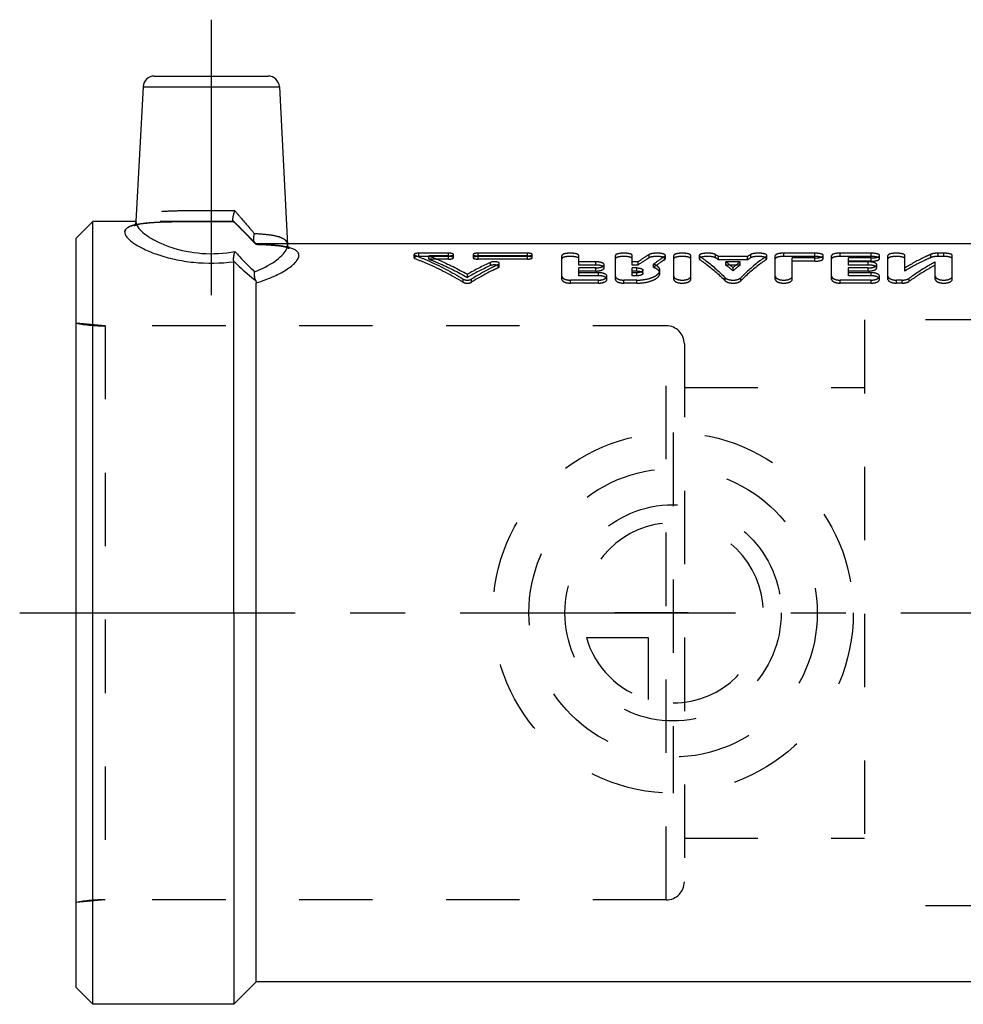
# Model space of a CAD drawing. Header units: millimetres. Extents: x 415 to 585, y 459 to 546.
# Tile 1 of 9: x 415 to 499, y 459 to 546. Entities that reach past the tile are written whole.
import ezdxf

# ---------------------------------------------------------------- set-up
doc = ezdxf.new("R2010")
doc.units = ezdxf.units.MM
doc.header["$LTSCALE"] = 65.185185
doc.linetypes.add('CENTER', pattern=[0.6, 0.375, -0.075, 0.075, -0.075])
doc.linetypes.add('HIDDEN', pattern=[0.2, 0.1, -0.1])
for name, color, linetype in [('ACHSEN_S', 7, 'CONTINUOUS'), ('FASEN', 7, 'CONTINUOUS'), ('KOERPER', 7, 'CONTINUOUS'), ('KONST.EL_MIT_GEO', 7, 'CONTINUOUS'), ('KURVEN', 7, 'CONTINUOUS')]:
    doc.layers.add(name, color=color, linetype=linetype)

msp = doc.modelspace()

# ---------------------------------------------------------------- linework, layer by layer
at = {"layer": 'ACHSEN_S', "color": 2, "linetype": 'CENTER'}
msp.add_line((415.35, 493.509), (584.65, 493.509), dxfattribs=at)
at = {"layer": 'FASEN', "color": 7, "linetype": 'Continuous'}
for p, q in [((421.85, 528.259), (420.35, 526.759)), ((421.85, 458.759), (421.85, 528.259)), ((420.35, 460.259), (420.35, 526.759)), ((421.85, 458.759), (420.35, 460.259))]:
    msp.add_line(p, q, dxfattribs=at)
at = {"layer": 'KOERPER', "color": 2, "linetype": 'CENTER'}
msp.add_line((432.35, 546.159), (432.35, 518.687), dxfattribs=at)
at = {"layer": 'KOERPER', "color": 7, "linetype": 'Continuous'}
for p, q in [((425.673, 528.259), (421.85, 528.259)), ((512.35, 526.259), (439.135, 526.259)), ((434.35, 493.509), (434.35, 458.759)), ((436.35, 460.759), (436.35, 493.509)), ((436.35, 460.759), (434.35, 458.759)), ((512.35, 460.759), (436.35, 460.759)), ((434.35, 458.759), (421.85, 458.759))]:
    msp.add_line(p, q, dxfattribs=at)
at = {"layer": 'KOERPER', "color": 8, "linetype": 'HIDDEN'}
for p, q in [((434.35, 528.259), (425.673, 528.259)), ((436.35, 526.259), (434.35, 528.259)), ((439.135, 526.259), (436.35, 526.259)), ((472.75, 518.984), (422.938, 518.984)), ((472.75, 468.034), (472.75, 518.984)), ((474.35, 517.384), (474.35, 469.634)), ((472.75, 468.034), (422.938, 468.034))]:
    msp.add_line(p, q, dxfattribs=at)
for centre, start, end in [((472.75, 517.384), 0, 90), ((472.75, 469.634), 270, 360)]:
    msp.add_arc(centre, 1.6, start, end, dxfattribs=at)
at = {"layer": 'KONST.EL_MIT_GEO', "color": 7, "linetype": 'Continuous'}
for p, q in [((427.299, 541.159), (437.401, 541.159)), ((426.3, 540.212), (425.673, 528.242)), ((426.3, 540.212), (438.4, 540.212)), ((438.4, 540.212), (439.135, 526.183)), ((434.35, 493.509), (434.35, 524.678)), ((436.35, 493.509), (436.35, 522.808))]:
    msp.add_line(p, q, dxfattribs=at)
at = {"layer": 'KONST.EL_MIT_GEO', "color": 8, "linetype": 'HIDDEN'}
for p, q in [((425.524, 527.879), (425.575, 527.901)), ((425.557, 527.925), (425.534, 527.898)), ((425.6, 527.989), (425.557, 527.925)), ((425.575, 527.901), (425.661, 527.932)), ((425.635, 528.064), (425.6, 527.989)), ((425.659, 528.144), (425.635, 528.064)), ((425.654, 527.93), (425.766, 527.963)), ((425.672, 528.231), (425.659, 528.144)), ((425.758, 527.961), (425.895, 527.995)), ((425.886, 527.993), (426.05, 528.027)), ((426.039, 528.025), (426.225, 528.058)), ((426.408, 528.084), (426.624, 528.11)), ((426.624, 528.11), (426.875, 528.135)), ((426.859, 528.134), (427.13, 528.156)), ((427.113, 528.155), (427.403, 528.174)), ((427.386, 528.173), (427.694, 528.19)), ((427.676, 528.189), (428.002, 528.204)), ((427.983, 528.203), (428.327, 528.215)), ((428.307, 528.215), (428.667, 528.225)), ((428.647, 528.224), (429.022, 528.232)), ((429.001, 528.232), (429.774, 528.243)), ((429.752, 528.243), (430.576, 528.25)), ((430.554, 528.25), (432.295, 528.254)), ((432.273, 528.254), (434.098, 528.25)), ((434.077, 528.25), (434.35, 528.248)), ((434.328, 528.265), (434.323, 528.27)), ((434.328, 528.265), (434.323, 528.269)), ((434.323, 528.269), (435.18, 527.4)), ((434.35, 528.249), (434.328, 528.249)), ((434.35, 528.259), (434.35, 528.249)), ((435.173, 527.407), (435.692, 526.875)), ((435.683, 526.885), (436.175, 526.376)), ((436.164, 526.388), (436.25, 526.298)), ((436.268, 526.28), (436.25, 526.298)), ((436.348, 526.22), (436.468, 526.216)), ((436.35, 526.259), (436.35, 526.221)), ((436.45, 526.216), (436.801, 526.204)), ((436.783, 526.204), (437.114, 526.189)), ((437.097, 526.19), (437.408, 526.172)), ((437.392, 526.173), (437.682, 526.153)), ((437.667, 526.154), (437.936, 526.131)), ((439.137, 526.159), (439.135, 526.173)), ((439.15, 526.083), (439.137, 526.159)), ((437.921, 526.132), (438.17, 526.106)), ((438.156, 526.108), (438.383, 526.079)), ((438.37, 526.081), (438.575, 526.05)), ((438.562, 526.052), (438.745, 526.018)), ((438.734, 526.021), (438.894, 525.986)), ((439.173, 526.012), (439.15, 526.083)), ((439.205, 525.947), (439.173, 526.012)), ((439.242, 525.894), (439.205, 525.947)), ((439.271, 525.862), (439.242, 525.894)), ((450.35, 525.316), (450.35, 525.028)), ((450.788, 525.144), (450.788, 525.433)), ((453.412, 525.433), (450.788, 525.433)), ((453.412, 524.906), (453.412, 525.433)), ((453.85, 525.028), (453.85, 525.316)), ((455.6, 525.316), (455.6, 525.028)), ((456.037, 524.906), (456.037, 525.433)), ((460.413, 525.433), (456.037, 525.433)), ((460.413, 524.906), (460.413, 525.433)), ((460.85, 525.028), (460.85, 525.316)), ((471.237, 525.029), (471.237, 525.317)), ((477.104, 525.025), (477.104, 525.313)), ((480.241, 525.025), (480.241, 525.313)), ((483.177, 525.144), (483.177, 525.433)), ((485.927, 525.433), (483.177, 525.433)), ((485.927, 525.144), (485.927, 525.433)), ((488.177, 525.144), (488.177, 525.433)), ((490.927, 525.433), (488.177, 525.433)), ((490.927, 525.144), (490.927, 525.433)), ((496.244, 525.05), (496.244, 525.339)), ((496.88, 525.144), (496.88, 525.433)), ((497.38, 525.433), (496.88, 525.433)), ((497.38, 525.144), (497.38, 525.433)), ((450.437, 524.955), (450.437, 525.243)), ((453.412, 525.144), (450.788, 525.144)), ((451.661, 524.906), (451.661, 525.193)), ((453.412, 525.193), (451.661, 525.193)), ((453.412, 524.906), (451.661, 524.906)), ((460.413, 525.193), (456.037, 525.193)), ((460.413, 525.144), (456.037, 525.144)), ((460.413, 524.906), (456.037, 524.906)), ((457.137, 524.331), (457.137, 524.613)), ((457.838, 524.149), (457.838, 524.43)), ((457.925, 524.241), (457.925, 524.522)), ((463.482, 523.11), (463.482, 525.229)), ((464.982, 524.383), (464.982, 525.229)), ((466.482, 524.666), (464.982, 524.666)), ((466.482, 524.383), (466.482, 524.666)), ((467.232, 524.124), (467.232, 524.404)), ((468.232, 523.11), (468.232, 525.229)), ((469.732, 524.383), (469.732, 525.229)), ((470.244, 524.666), (469.732, 524.666)), ((470.244, 524.383), (470.244, 524.666)), ((471.61, 524.17), (471.61, 524.45)), ((472.597, 524.851), (472.597, 525.138)), ((472.667, 524.941), (472.667, 525.229)), ((473.417, 523.11), (473.417, 525.229)), ((474.917, 523.11), (474.917, 525.229)), ((475.667, 525.229), (475.667, 524.941)), ((475.731, 524.855), (475.731, 525.142)), ((477.374, 524.852), (477.374, 525.139)), ((479.97, 525.139), (477.374, 525.139)), ((479.97, 524.852), (477.374, 524.852)), ((478.034, 524.383), (478.034, 524.666)), ((479.31, 524.666), (478.034, 524.666)), ((479.31, 524.383), (479.31, 524.666)), ((479.97, 524.852), (479.97, 525.139)), ((481.614, 524.855), (481.614, 525.142)), ((481.677, 524.941), (481.677, 525.229)), ((482.427, 523.11), (482.427, 525.229)), ((485.927, 525.144), (483.177, 525.144)), ((483.927, 523.11), (483.927, 525.008)), ((485.927, 525.008), (483.927, 525.008)), ((485.927, 524.722), (483.927, 524.722)), ((485.927, 524.722), (485.927, 525.008)), ((486.677, 524.941), (486.677, 525.229)), ((487.427, 523.11), (487.427, 525.229)), ((490.927, 525.144), (488.177, 525.144)), ((488.927, 524.383), (488.927, 525.008)), ((490.927, 525.008), (488.927, 525.008)), ((490.927, 524.722), (488.927, 524.722)), ((490.677, 524.666), (488.927, 524.666)), ((490.677, 524.383), (490.677, 524.666)), ((490.927, 524.722), (490.927, 525.008)), ((491.427, 524.124), (491.427, 524.404)), ((491.677, 524.941), (491.677, 525.229)), ((492.427, 523.11), (492.427, 525.229)), ((493.927, 523.849), (493.927, 525.229)), ((496.63, 523.11), (496.63, 524.665)), ((497.38, 525.144), (496.88, 525.144)), ((498.13, 523.11), (498.13, 525.229)), ((455.087, 523.287), (455.087, 523.56)), ((466.482, 524.383), (464.982, 524.383)), ((464.982, 523.427), (464.982, 524.126)), ((466.482, 524.126), (464.982, 524.126)), ((466.482, 523.848), (464.982, 523.848)), ((466.732, 523.701), (464.982, 523.701)), ((466.482, 523.848), (466.482, 524.126)), ((466.732, 523.427), (466.732, 523.701)), ((470.244, 524.383), (469.732, 524.383)), ((469.732, 523.427), (469.732, 524.126)), ((470.147, 524.126), (469.732, 524.126)), ((470.147, 523.848), (469.732, 523.848)), ((470.147, 523.701), (469.732, 523.701)), ((470.147, 523.848), (470.147, 524.126)), ((470.147, 523.427), (470.147, 523.701)), ((470.678, 523.642), (470.678, 523.918)), ((472.178, 523.642), (472.178, 523.918)), ((479.31, 524.383), (478.034, 524.383)), ((478.672, 523.867), (478.672, 524.145)), ((490.677, 524.383), (488.927, 524.383)), ((488.927, 523.427), (488.927, 524.126)), ((490.677, 524.126), (488.927, 524.126)), ((490.677, 523.848), (488.927, 523.848)), ((490.927, 523.701), (488.927, 523.701)), ((490.677, 523.848), (490.677, 524.126)), ((490.927, 523.427), (490.927, 523.701)), ((454.731, 522.856), (454.731, 523.125)), ((455.444, 522.856), (455.444, 523.125)), ((464.232, 522.775), (464.232, 523.043)), ((466.732, 523.043), (464.232, 523.043)), ((466.732, 522.775), (464.232, 522.775)), ((466.732, 523.427), (464.982, 523.427)), ((466.732, 522.775), (466.732, 523.043)), ((467.482, 523.11), (467.482, 523.381)), ((468.982, 522.775), (468.982, 523.043)), ((470.147, 523.043), (468.982, 523.043)), ((470.147, 522.775), (468.982, 522.775)), ((470.147, 523.427), (469.732, 523.427)), ((470.147, 522.775), (470.147, 523.043)), ((477.986, 522.977), (477.986, 523.247)), ((479.359, 522.977), (479.359, 523.247)), ((488.177, 522.775), (488.177, 523.043)), ((490.927, 523.043), (488.177, 523.043)), ((490.927, 522.775), (488.177, 522.775)), ((490.927, 523.427), (488.927, 523.427)), ((490.927, 522.775), (490.927, 523.043)), ((491.677, 523.11), (491.677, 523.381)), ((493.177, 522.775), (493.177, 523.043)), ((493.677, 523.043), (493.177, 523.043)), ((493.677, 522.775), (493.177, 522.775)), ((493.677, 522.775), (493.677, 523.043)), ((494.313, 522.935), (494.313, 523.204)), ((420.35, 467.809), (420.35, 519.209)), ((422.938, 518.984), (420.35, 519.209)), ((490.35, 519.509), (490.35, 467.509)), ((528.35, 519.509), (490.35, 519.509)), ((422.938, 518.984), (422.938, 468.034)), ((472.75, 518.984), (422.938, 518.984)), ((474.35, 513.509), (490.35, 513.509)), ((474.35, 473.509), (490.35, 473.509)), ((422.938, 468.034), (420.35, 467.809)), ((472.75, 468.034), (422.938, 468.034)), ((528.35, 467.509), (490.35, 467.509))]:
    msp.add_line(p, q, dxfattribs=at)
for points in [[(425.532, 527.896), (425.518, 527.882), (425.5, 527.866), (425.502, 527.867), (425.527, 527.88), (425.58, 527.903)], [(425.534, 527.898), (425.521, 527.884), (425.501, 527.867), (425.501, 527.866), (425.507, 527.87)], [(426.213, 528.056), (426.421, 528.086), (426.638, 528.112)], [(438.884, 525.988), (439.019, 525.953), (439.121, 525.921), (439.2, 525.891), (439.253, 525.868), (439.279, 525.853)], [(439.011, 525.955), (439.115, 525.923), (439.195, 525.893), (439.25, 525.869), (439.278, 525.854)], [(439.278, 525.854), (439.285, 525.85), (439.281, 525.853)]]:
    msp.add_lwpolyline(points, dxfattribs=at)
at = {"layer": 'KONST.EL_MIT_GEO', "color": 7, "linetype": 'Continuous'}
for points in [[(425.672, 528.232), (425.672, 528.222), (425.658, 528.137), (425.633, 528.058), (425.597, 527.984), (425.554, 527.921), (425.532, 527.896)], [(439.279, 525.853), (439.284, 525.85), (439.27, 525.863), (439.239, 525.897), (439.202, 525.952), (439.171, 526.018), (439.149, 526.089), (439.136, 526.165), (439.135, 526.173)]]:
    msp.add_lwpolyline(points, dxfattribs=at)
for centre, radius, start, end in [((427.299, 540.159), 1, 90, 177), ((437.401, 540.159), 1, 3, 90), ((426.526, 524.062), 4.009, 103.70677, 104.34104), ((438.296, 522.335), 3.725, 73.97677, 75.84016)]:
    msp.add_arc(centre, radius, start, end, dxfattribs=at)
at = {"layer": 'KONST.EL_MIT_GEO', "color": 8, "linetype": 'HIDDEN'}
for centre, radius, start, end in [((426.663, 523.491), 4.596, 101.9472, 103.68108), ((426.165, 528.216), 0.493, 174.98809, 177.00238), ((434.73, 528.732), 0.616, 229.24929, 230.06795), ((436.475, 526.513), 0.311, 218.37254, 223.68945), ((438.588, 526.155), 0.548, 2.95798, 10.95714), ((437.958, 520.922), 5.179, 76.79928, 79.16209), ((438.159, 521.798), 4.28, 75.81953, 76.75072), ((471.307, 516.026), 10.948, 56.34814, 58.03202), ((486.037, 516.026), 10.948, 121.96798, 123.65186), ((467.9, 501.15), 25.814, 114.64092, 119.75731), ((471.339, 515.703), 10.96, 56.58881, 58.26631), ((469.722, 513.843), 13.647, 49.01493, 52.47549), ((487.623, 513.843), 13.647, 127.52451, 130.98507), ((486.006, 515.703), 10.96, 121.73369, 123.41119), ((467.857, 500.746), 25.907, 114.44312, 119.53145), ((469.783, 513.542), 13.624, 49.27413, 52.7278), ((487.561, 513.542), 13.624, 127.2722, 130.72587), ((422.938, 533.984), 15, 260.06363, 270), ((422.938, 453.034), 15, 90, 99.93637)]:
    msp.add_arc(centre, radius, start, end, dxfattribs=at)
for points, knots in [([(434.448, 529.193), (433.933, 529.198), (432.893, 529.202), (431.346, 529.202), (429.857, 529.192), (428.506, 529.159), (427.369, 529.079), (426.581, 528.949), (426.112, 528.776), (425.873, 528.632), (425.716, 528.452), (425.677, 528.31), (425.673, 528.242)], [0, 0, 0, 0, 0.169889, 0.343195, 0.510165, 0.661423, 0.788758, 0.886265, 0.923268, 0.953118, 0.977607, 1, 1, 1, 1]), ([(434.323, 528.269), (434.292, 528.301), (434.271, 528.425), (434.289, 528.629), (434.349, 528.899), (434.411, 529.091), (434.448, 529.193)], [0, 0, 0, 0, 0.137258, 0.362935, 0.659677, 1, 1, 1, 1]), ([(434.448, 529.193), (434.597, 529.02), (435.182, 528.343), (435.764, 527.663), (436.194, 527.154)], [0, 0, 0, 0, 0.255021, 1, 1, 1, 1]), ([(424.674, 527.322), (424.693, 527.664), (425.337, 527.916), (425.957, 528.038), (426.489, 528.111), (427.086, 528.161), (428.012, 528.213), (429.291, 528.242), (430.924, 528.253), (432.627, 528.255), (433.777, 528.252), (434.35, 528.249)], [0, 0, 0, 0, 0.103808, 0.149307, 0.20281, 0.263795, 0.331532, 0.483685, 0.651455, 0.826417, 1, 1, 1, 1]), ([(434.328, 528.249), (433.504, 528.254), (431.872, 528.256), (429.532, 528.248), (427.722, 528.21), (426.481, 528.114), (425.949, 528.037), (425.712, 527.987)], [0, 0, 0, 0, 0.286482, 0.567202, 0.813584, 0.91563, 1, 1, 1, 1]), ([(434.323, 528.269), (434.317, 528.275), (434.293, 528.31), (434.285, 528.352), (434.281, 528.385)], [0, 0, 0, 0, 0.19972, 1, 1, 1, 1]), ([(434.328, 528.265), (434.495, 528.097), (435.145, 527.438), (435.792, 526.777), (436.268, 526.28)], [0, 0, 0, 0, 0.256211, 1, 1, 1, 1]), ([(434.328, 528.265), (434.333, 528.261), (434.34, 528.256), (434.347, 528.248), (434.35, 528.248)], [0, 0, 0, 0, 0.715751, 1, 1, 1, 1]), ([(436.268, 526.28), (436.113, 526.443), (435.47, 527.108), (434.821, 527.767), (434.328, 528.265)], [0, 0, 0, 0, 0.242929, 1, 1, 1, 1]), ([(434.334, 528.259), (434.336, 528.258), (434.341, 528.254), (434.346, 528.248), (434.35, 528.248)], [0, 0, 0, 0, 0.40727, 1, 1, 1, 1]), ([(436.25, 526.298), (436.164, 526.387), (436.095, 526.703), (436.147, 526.99), (436.194, 527.154)], [0, 0, 0, 0, 0.420935, 1, 1, 1, 1]), ([(436.137, 526.555), (436.13, 526.6), (436.115, 526.801), (436.151, 527.003), (436.194, 527.154)], [0, 0, 0, 0, 0.22258, 1, 1, 1, 1]), ([(439.135, 526.183), (439.131, 526.258), (439.09, 526.413), (438.923, 526.61), (438.667, 526.767), (438.167, 526.952), (437.327, 527.088), (436.604, 527.135), (436.194, 527.154)], [0, 0, 0, 0, 0.067919, 0.141204, 0.229649, 0.33883, 0.625916, 1, 1, 1, 1]), ([(436.231, 526.32), (436.224, 526.328), (436.197, 526.366), (436.177, 526.409), (436.165, 526.443)], [0, 0, 0, 0, 0.235608, 1, 1, 1, 1]), ([(436.268, 526.28), (436.287, 526.264), (436.313, 526.247), (436.339, 526.22), (436.348, 526.22)], [0, 0, 0, 0, 0.721892, 1, 1, 1, 1]), ([(436.268, 526.28), (436.287, 526.264), (436.313, 526.247), (436.339, 526.22), (436.348, 526.22)], [0, 0, 0, 0, 0.721868, 1, 1, 1, 1]), ([(436.35, 526.221), (436.869, 526.206), (437.605, 526.176), (438.523, 526.081), (438.997, 526.001), (439.251, 525.937), (439.325, 525.916)], [0, 0, 0, 0, 0.519461, 0.737532, 0.923541, 1, 1, 1, 1]), ([(438.931, 526.009), (438.554, 526.081), (437.692, 526.172), (436.829, 526.208), (436.35, 526.221)], [0, 0, 0, 0, 0.444926, 1, 1, 1, 1]), ([(434.346, 524.721), (434.337, 524.775), (434.334, 524.901), (434.36, 525.191), (434.412, 525.423), (434.456, 525.584)], [0, 0, 0, 0, 0.189081, 0.428659, 1, 1, 1, 1]), ([(450.788, 525.433), (450.684, 525.433), (450.543, 525.42), (450.396, 525.378), (450.35, 525.335), (450.35, 525.316)], [0, 0, 0, 0, 0.661736, 0.879801, 1, 1, 1, 1]), ([(450.35, 525.316), (450.35, 525.31), (450.364, 525.271), (450.407, 525.255), (450.437, 525.243)], [0, 0, 0, 0, 0.170588, 1, 1, 1, 1]), ([(453.85, 525.316), (453.85, 525.335), (453.804, 525.378), (453.658, 525.42), (453.516, 525.433), (453.412, 525.433)], [0, 0, 0, 0, 0.120207, 0.33701, 1, 1, 1, 1]), ([(453.412, 525.193), (453.516, 525.193), (453.658, 525.208), (453.804, 525.254), (453.85, 525.297), (453.85, 525.316)], [0, 0, 0, 0, 0.660742, 0.878996, 1, 1, 1, 1]), ([(456.037, 525.433), (455.934, 525.433), (455.792, 525.42), (455.646, 525.378), (455.6, 525.335), (455.6, 525.316)], [0, 0, 0, 0, 0.662562, 0.879988, 1, 1, 1, 1]), ([(455.6, 525.316), (455.6, 525.297), (455.646, 525.254), (455.792, 525.208), (455.934, 525.193), (456.037, 525.193)], [0, 0, 0, 0, 0.1212, 0.338823, 1, 1, 1, 1]), ([(460.85, 525.316), (460.85, 525.335), (460.804, 525.378), (460.658, 525.42), (460.516, 525.433), (460.413, 525.433)], [0, 0, 0, 0, 0.120207, 0.33701, 1, 1, 1, 1]), ([(460.413, 525.193), (460.516, 525.193), (460.658, 525.208), (460.804, 525.254), (460.85, 525.297), (460.85, 525.316)], [0, 0, 0, 0, 0.660742, 0.878996, 1, 1, 1, 1]), ([(464.982, 525.229), (464.982, 525.262), (464.931, 525.312), (464.85, 525.349), (464.714, 525.392), (464.505, 525.424), (464.231, 525.438), (463.957, 525.424), (463.748, 525.392), (463.613, 525.348), (463.532, 525.311), (463.482, 525.262), (463.482, 525.229)], [0, 0, 0, 0, 0.060818, 0.109279, 0.169879, 0.323018, 0.50044, 0.678417, 0.830881, 0.891465, 0.939584, 1, 1, 1, 1]), ([(469.732, 525.229), (469.732, 525.262), (469.681, 525.312), (469.6, 525.349), (469.464, 525.392), (469.255, 525.424), (468.981, 525.438), (468.707, 525.424), (468.498, 525.392), (468.363, 525.348), (468.282, 525.311), (468.232, 525.262), (468.232, 525.229)], [0, 0, 0, 0, 0.060818, 0.109279, 0.169879, 0.323018, 0.50044, 0.678417, 0.830881, 0.891465, 0.939584, 1, 1, 1, 1]), ([(471.237, 525.317), (471.154, 525.268), (470.815, 525.063), (470.487, 524.842), (470.244, 524.666)], [0, 0, 0, 0, 0.244494, 1, 1, 1, 1]), ([(472.667, 525.229), (472.667, 525.256), (472.612, 525.32), (472.485, 525.368), (472.299, 525.411), (472.073, 525.432), (471.829, 525.436), (471.595, 525.418), (471.397, 525.383), (471.281, 525.343), (471.237, 525.317)], [0, 0, 0, 0, 0.054345, 0.145323, 0.274505, 0.430934, 0.598639, 0.759752, 0.898196, 1, 1, 1, 1]), ([(474.917, 525.229), (474.917, 525.262), (474.866, 525.312), (474.785, 525.349), (474.649, 525.392), (474.441, 525.424), (474.166, 525.438), (473.892, 525.424), (473.683, 525.392), (473.548, 525.348), (473.468, 525.311), (473.417, 525.262), (473.417, 525.229)], [0, 0, 0, 0, 0.060818, 0.109279, 0.169879, 0.323018, 0.50044, 0.678417, 0.830881, 0.891465, 0.939584, 1, 1, 1, 1]), ([(477.104, 525.313), (477.061, 525.34), (476.946, 525.38), (476.748, 525.417), (476.513, 525.435), (476.268, 525.433), (476.039, 525.411), (475.852, 525.369), (475.723, 525.321), (475.667, 525.257), (475.667, 525.229)], [0, 0, 0, 0, 0.100204, 0.237853, 0.398467, 0.56704, 0.723932, 0.854075, 0.945476, 1, 1, 1, 1]), ([(481.677, 525.229), (481.677, 525.257), (481.621, 525.321), (481.492, 525.369), (481.304, 525.412), (481.075, 525.433), (480.83, 525.435), (480.595, 525.417), (480.398, 525.38), (480.283, 525.34), (480.241, 525.313)], [0, 0, 0, 0, 0.054645, 0.146322, 0.276613, 0.433988, 0.602256, 0.763123, 0.90033, 1, 1, 1, 1]), ([(483.177, 525.433), (483.081, 525.433), (482.903, 525.424), (482.694, 525.392), (482.558, 525.348), (482.478, 525.311), (482.427, 525.262), (482.427, 525.229)], [0, 0, 0, 0, 0.355967, 0.661362, 0.782666, 0.878876, 1, 1, 1, 1]), ([(486.677, 525.229), (486.677, 525.262), (486.626, 525.312), (486.545, 525.349), (486.409, 525.392), (486.201, 525.424), (486.023, 525.433), (485.927, 525.433)], [0, 0, 0, 0, 0.122074, 0.218399, 0.339847, 0.646227, 1, 1, 1, 1]), ([(488.177, 525.433), (488.081, 525.433), (487.903, 525.424), (487.694, 525.392), (487.558, 525.348), (487.478, 525.311), (487.427, 525.262), (487.427, 525.229)], [0, 0, 0, 0, 0.355967, 0.661362, 0.782666, 0.878876, 1, 1, 1, 1]), ([(491.677, 525.229), (491.677, 525.262), (491.626, 525.312), (491.545, 525.349), (491.409, 525.392), (491.201, 525.424), (491.023, 525.433), (490.927, 525.433)], [0, 0, 0, 0, 0.122074, 0.218399, 0.339847, 0.646227, 1, 1, 1, 1]), ([(493.927, 525.229), (493.927, 525.262), (493.876, 525.312), (493.795, 525.349), (493.659, 525.392), (493.451, 525.424), (493.176, 525.438), (492.902, 525.424), (492.694, 525.392), (492.558, 525.348), (492.478, 525.311), (492.427, 525.262), (492.427, 525.229)], [0, 0, 0, 0, 0.060818, 0.109279, 0.169879, 0.323018, 0.50044, 0.678417, 0.830881, 0.891465, 0.939584, 1, 1, 1, 1]), ([(496.244, 525.339), (496.049, 525.255), (495.255, 524.892), (494.489, 524.471), (493.927, 524.127)], [0, 0, 0, 0, 0.244005, 1, 1, 1, 1]), ([(496.88, 525.433), (496.758, 525.433), (496.544, 525.42), (496.33, 525.377), (496.244, 525.339)], [0, 0, 0, 0, 0.56433, 1, 1, 1, 1]), ([(498.13, 525.229), (498.13, 525.262), (498.079, 525.312), (497.998, 525.349), (497.862, 525.392), (497.653, 525.424), (497.475, 525.433), (497.38, 525.433)], [0, 0, 0, 0, 0.12195, 0.218643, 0.339769, 0.645795, 1, 1, 1, 1]), ([(450.788, 525.144), (450.684, 525.144), (450.543, 525.13), (450.397, 525.088), (450.35, 525.046), (450.35, 525.028)], [0, 0, 0, 0, 0.662361, 0.880384, 1, 1, 1, 1]), ([(450.35, 525.028), (450.35, 525.021), (450.364, 524.982), (450.407, 524.967), (450.437, 524.955)], [0, 0, 0, 0, 0.169789, 1, 1, 1, 1]), ([(450.437, 525.243), (450.801, 525.106), (452.281, 524.504), (453.7, 523.756), (454.731, 523.125)], [0, 0, 0, 0, 0.243332, 1, 1, 1, 1]), ([(450.437, 524.955), (450.801, 524.819), (452.28, 524.223), (453.7, 523.481), (454.731, 522.856)], [0, 0, 0, 0, 0.243453, 1, 1, 1, 1]), ([(451.661, 525.193), (451.95, 525.082), (453.122, 524.604), (454.257, 524.034), (455.087, 523.56)], [0, 0, 0, 0, 0.244656, 1, 1, 1, 1]), ([(451.661, 524.906), (451.95, 524.796), (453.122, 524.322), (454.256, 523.757), (455.087, 523.287)], [0, 0, 0, 0, 0.244752, 1, 1, 1, 1]), ([(453.85, 525.028), (453.85, 525.046), (453.804, 525.088), (453.658, 525.13), (453.516, 525.144), (453.412, 525.144)], [0, 0, 0, 0, 0.119624, 0.336384, 1, 1, 1, 1]), ([(453.412, 524.906), (453.516, 524.906), (453.658, 524.92), (453.804, 524.966), (453.85, 525.009), (453.85, 525.028)], [0, 0, 0, 0, 0.661389, 0.879586, 1, 1, 1, 1]), ([(457.838, 524.43), (457.636, 524.333), (456.822, 523.929), (456.028, 523.482), (455.444, 523.125)], [0, 0, 0, 0, 0.246238, 1, 1, 1, 1]), ([(456.037, 525.144), (455.934, 525.144), (455.792, 525.13), (455.646, 525.088), (455.6, 525.046), (455.6, 525.028)], [0, 0, 0, 0, 0.663188, 0.880571, 1, 1, 1, 1]), ([(455.6, 525.028), (455.6, 525.009), (455.646, 524.966), (455.792, 524.92), (455.934, 524.906), (456.037, 524.906)], [0, 0, 0, 0, 0.12061, 0.338176, 1, 1, 1, 1]), ([(457.925, 524.522), (457.925, 524.563), (457.846, 524.616), (457.741, 524.648), (457.577, 524.676), (457.371, 524.675), (457.206, 524.645), (457.137, 524.613)], [0, 0, 0, 0, 0.144529, 0.264989, 0.411094, 0.730826, 1, 1, 1, 1]), ([(457.838, 524.43), (457.851, 524.436), (457.888, 524.456), (457.925, 524.494), (457.925, 524.522)], [0, 0, 0, 0, 0.332946, 1, 1, 1, 1]), ([(460.85, 525.028), (460.85, 525.046), (460.804, 525.088), (460.658, 525.13), (460.516, 525.144), (460.413, 525.144)], [0, 0, 0, 0, 0.119624, 0.336384, 1, 1, 1, 1]), ([(460.413, 524.906), (460.516, 524.906), (460.658, 524.92), (460.804, 524.966), (460.85, 525.009), (460.85, 525.028)], [0, 0, 0, 0, 0.661389, 0.879586, 1, 1, 1, 1]), ([(464.982, 524.941), (464.982, 524.974), (464.931, 525.023), (464.85, 525.06), (464.714, 525.103), (464.505, 525.135), (464.231, 525.148), (463.957, 525.135), (463.748, 525.102), (463.613, 525.059), (463.533, 525.023), (463.482, 524.974), (463.482, 524.941)], [0, 0, 0, 0, 0.060519, 0.108944, 0.169558, 0.322825, 0.50044, 0.678611, 0.831202, 0.8918, 0.939882, 1, 1, 1, 1]), ([(467.232, 524.404), (467.232, 524.444), (467.186, 524.506), (467.101, 524.557), (466.966, 524.612), (466.756, 524.655), (466.577, 524.666), (466.482, 524.666)], [0, 0, 0, 0, 0.140325, 0.239368, 0.360284, 0.658755, 1, 1, 1, 1]), ([(466.482, 524.126), (466.578, 524.126), (466.757, 524.138), (466.994, 524.196), (467.163, 524.271), (467.232, 524.365), (467.232, 524.404)], [0, 0, 0, 0, 0.339974, 0.637593, 0.858743, 1, 1, 1, 1]), ([(469.732, 524.941), (469.732, 524.974), (469.681, 525.023), (469.6, 525.06), (469.464, 525.103), (469.255, 525.135), (468.981, 525.148), (468.707, 525.135), (468.498, 525.102), (468.363, 525.059), (468.283, 525.023), (468.232, 524.974), (468.232, 524.941)], [0, 0, 0, 0, 0.060519, 0.108944, 0.169558, 0.322825, 0.50044, 0.678611, 0.831202, 0.8918, 0.939882, 1, 1, 1, 1]), ([(471.237, 525.029), (471.154, 524.98), (470.815, 524.777), (470.487, 524.557), (470.244, 524.383)], [0, 0, 0, 0, 0.244567, 1, 1, 1, 1]), ([(472.667, 524.941), (472.667, 524.968), (472.612, 525.032), (472.485, 525.079), (472.299, 525.121), (472.073, 525.143), (471.829, 525.146), (471.595, 525.129), (471.397, 525.093), (471.281, 525.054), (471.237, 525.029)], [0, 0, 0, 0, 0.054028, 0.144917, 0.274137, 0.430671, 0.598505, 0.759734, 0.89824, 1, 1, 1, 1]), ([(472.597, 525.138), (472.514, 525.086), (472.177, 524.868), (471.85, 524.634), (471.61, 524.45)], [0, 0, 0, 0, 0.244485, 1, 1, 1, 1]), ([(472.597, 524.851), (472.514, 524.799), (472.177, 524.583), (471.85, 524.352), (471.61, 524.17)], [0, 0, 0, 0, 0.244557, 1, 1, 1, 1]), ([(472.178, 523.918), (472.178, 523.97), (472.148, 524.083), (472.027, 524.229), (471.842, 524.354), (471.693, 524.42), (471.61, 524.45)], [0, 0, 0, 0, 0.19008, 0.408927, 0.677164, 1, 1, 1, 1]), ([(472.597, 525.138), (472.608, 525.144), (472.639, 525.166), (472.667, 525.203), (472.667, 525.229)], [0, 0, 0, 0, 0.322863, 1, 1, 1, 1]), ([(472.597, 524.851), (472.608, 524.857), (472.639, 524.879), (472.667, 524.915), (472.667, 524.941)], [0, 0, 0, 0, 0.323675, 1, 1, 1, 1]), ([(474.917, 524.941), (474.917, 524.974), (474.866, 525.023), (474.785, 525.06), (474.649, 525.103), (474.44, 525.135), (474.166, 525.148), (473.892, 525.135), (473.683, 525.102), (473.548, 525.059), (473.468, 525.023), (473.417, 524.974), (473.417, 524.941)], [0, 0, 0, 0, 0.060519, 0.108944, 0.169558, 0.322825, 0.50044, 0.678611, 0.831202, 0.8918, 0.939882, 1, 1, 1, 1]), ([(475.667, 525.229), (475.667, 525.222), (475.675, 525.185), (475.706, 525.158), (475.731, 525.142)], [0, 0, 0, 0, 0.204091, 1, 1, 1, 1]), ([(477.104, 525.025), (477.061, 525.051), (476.946, 525.091), (476.748, 525.128), (476.513, 525.146), (476.268, 525.143), (476.039, 525.122), (475.852, 525.079), (475.723, 525.033), (475.667, 524.968), (475.667, 524.941)], [0, 0, 0, 0, 0.100152, 0.23786, 0.39859, 0.567294, 0.724294, 0.854477, 0.945792, 1, 1, 1, 1]), ([(475.667, 524.941), (475.667, 524.934), (475.675, 524.897), (475.706, 524.871), (475.731, 524.855)], [0, 0, 0, 0, 0.203459, 1, 1, 1, 1]), ([(475.731, 525.142), (475.924, 525.014), (476.725, 524.444), (477.459, 523.783), (477.986, 523.247)], [0, 0, 0, 0, 0.235682, 1, 1, 1, 1]), ([(475.731, 524.855), (475.923, 524.728), (476.725, 524.164), (477.459, 523.509), (477.986, 522.977)], [0, 0, 0, 0, 0.235854, 1, 1, 1, 1]), ([(481.614, 525.142), (481.421, 525.014), (480.619, 524.444), (479.885, 523.783), (479.359, 523.247)], [0, 0, 0, 0, 0.235682, 1, 1, 1, 1]), ([(481.614, 524.855), (481.421, 524.728), (480.62, 524.164), (479.885, 523.509), (479.359, 522.977)], [0, 0, 0, 0, 0.235854, 1, 1, 1, 1]), ([(481.677, 524.941), (481.677, 524.969), (481.621, 525.033), (481.492, 525.08), (481.304, 525.122), (481.075, 525.143), (480.83, 525.146), (480.595, 525.127), (480.398, 525.091), (480.283, 525.051), (480.241, 525.025)], [0, 0, 0, 0, 0.054329, 0.145919, 0.276252, 0.433734, 0.602134, 0.763117, 0.900382, 1, 1, 1, 1]), ([(481.614, 525.142), (481.623, 525.149), (481.652, 525.17), (481.677, 525.204), (481.677, 525.229)], [0, 0, 0, 0, 0.319252, 1, 1, 1, 1]), ([(481.614, 524.855), (481.623, 524.861), (481.652, 524.882), (481.677, 524.916), (481.677, 524.941)], [0, 0, 0, 0, 0.320047, 1, 1, 1, 1]), ([(483.177, 525.144), (483.081, 525.144), (482.903, 525.135), (482.694, 525.103), (482.558, 525.059), (482.478, 525.023), (482.427, 524.974), (482.427, 524.941)], [0, 0, 0, 0, 0.356354, 0.662004, 0.783336, 0.879472, 1, 1, 1, 1]), ([(485.927, 525.008), (486.105, 525.008), (486.32, 525.024), (486.546, 525.104), (486.626, 525.145), (486.677, 525.196), (486.677, 525.229)], [0, 0, 0, 0, 0.657381, 0.77903, 0.876827, 1, 1, 1, 1]), ([(486.677, 524.941), (486.677, 524.974), (486.626, 525.023), (486.545, 525.06), (486.409, 525.103), (486.201, 525.135), (486.023, 525.144), (485.927, 525.144)], [0, 0, 0, 0, 0.121476, 0.217729, 0.339205, 0.645842, 1, 1, 1, 1]), ([(485.927, 524.722), (486.105, 524.722), (486.319, 524.738), (486.546, 524.817), (486.626, 524.857), (486.677, 524.908), (486.677, 524.941)], [0, 0, 0, 0, 0.658066, 0.779731, 0.877438, 1, 1, 1, 1]), ([(488.177, 525.144), (488.081, 525.144), (487.903, 525.135), (487.694, 525.103), (487.558, 525.059), (487.478, 525.023), (487.427, 524.974), (487.427, 524.941)], [0, 0, 0, 0, 0.356354, 0.662004, 0.783336, 0.879472, 1, 1, 1, 1]), ([(491.427, 524.404), (491.427, 524.444), (491.381, 524.506), (491.296, 524.557), (491.161, 524.612), (490.951, 524.655), (490.773, 524.666), (490.677, 524.666)], [0, 0, 0, 0, 0.140325, 0.239368, 0.360284, 0.658755, 1, 1, 1, 1]), ([(490.677, 524.126), (490.773, 524.126), (490.953, 524.138), (491.189, 524.196), (491.359, 524.271), (491.427, 524.365), (491.427, 524.404)], [0, 0, 0, 0, 0.339974, 0.637593, 0.858743, 1, 1, 1, 1]), ([(490.927, 525.008), (491.105, 525.008), (491.32, 525.024), (491.546, 525.104), (491.626, 525.145), (491.677, 525.196), (491.677, 525.229)], [0, 0, 0, 0, 0.657381, 0.77903, 0.876827, 1, 1, 1, 1]), ([(491.677, 524.941), (491.677, 524.974), (491.626, 525.023), (491.545, 525.06), (491.409, 525.103), (491.201, 525.135), (491.023, 525.144), (490.927, 525.144)], [0, 0, 0, 0, 0.121476, 0.217729, 0.339205, 0.645842, 1, 1, 1, 1]), ([(490.927, 524.722), (491.105, 524.722), (491.319, 524.738), (491.546, 524.817), (491.626, 524.857), (491.677, 524.908), (491.677, 524.941)], [0, 0, 0, 0, 0.658066, 0.779731, 0.877438, 1, 1, 1, 1]), ([(493.927, 524.941), (493.927, 524.974), (493.876, 525.023), (493.795, 525.06), (493.659, 525.103), (493.451, 525.135), (493.176, 525.148), (492.902, 525.135), (492.694, 525.102), (492.558, 525.059), (492.478, 525.023), (492.427, 524.974), (492.427, 524.941)], [0, 0, 0, 0, 0.060519, 0.108944, 0.169558, 0.322825, 0.50044, 0.678611, 0.831202, 0.8918, 0.939882, 1, 1, 1, 1]), ([(496.244, 525.05), (496.049, 524.966), (495.256, 524.607), (494.489, 524.19), (493.927, 523.849)], [0, 0, 0, 0, 0.2441, 1, 1, 1, 1]), ([(496.63, 524.665), (496.434, 524.559), (495.638, 524.111), (494.873, 523.608), (494.313, 523.204)], [0, 0, 0, 0, 0.243882, 1, 1, 1, 1]), ([(496.88, 525.144), (496.758, 525.144), (496.544, 525.13), (496.33, 525.088), (496.244, 525.05)], [0, 0, 0, 0, 0.564454, 1, 1, 1, 1]), ([(498.13, 524.941), (498.13, 524.974), (498.078, 525.023), (497.998, 525.06), (497.862, 525.103), (497.653, 525.135), (497.475, 525.144), (497.38, 525.144)], [0, 0, 0, 0, 0.121352, 0.217973, 0.339127, 0.64541, 1, 1, 1, 1]), ([(436.298, 523.008), (436.246, 523.118), (436.189, 523.379), (436.192, 523.643), (436.207, 523.783)], [0, 0, 0, 0, 0.464451, 1, 1, 1, 1]), ([(457.838, 524.149), (457.636, 524.053), (456.822, 523.653), (456.029, 523.211), (455.444, 522.856)], [0, 0, 0, 0, 0.246309, 1, 1, 1, 1]), ([(457.925, 524.241), (457.925, 524.281), (457.846, 524.334), (457.741, 524.365), (457.577, 524.393), (457.371, 524.392), (457.206, 524.362), (457.137, 524.331)], [0, 0, 0, 0, 0.143971, 0.264435, 0.410646, 0.730693, 1, 1, 1, 1]), ([(457.838, 524.149), (457.851, 524.155), (457.888, 524.175), (457.925, 524.212), (457.925, 524.241)], [0, 0, 0, 0, 0.33382, 1, 1, 1, 1]), ([(467.232, 524.124), (467.232, 524.163), (467.186, 524.225), (467.101, 524.275), (466.965, 524.33), (466.756, 524.372), (466.577, 524.383), (466.482, 524.383)], [0, 0, 0, 0, 0.139573, 0.238502, 0.35944, 0.658241, 1, 1, 1, 1]), ([(466.482, 523.848), (466.578, 523.848), (466.757, 523.86), (466.994, 523.917), (467.163, 523.992), (467.232, 524.084), (467.232, 524.124)], [0, 0, 0, 0, 0.340515, 0.63846, 0.859499, 1, 1, 1, 1]), ([(467.482, 523.381), (467.482, 523.487), (467.274, 523.625), (467.01, 523.685), (466.827, 523.701), (466.732, 523.701)], [0, 0, 0, 0, 0.371934, 0.667108, 1, 1, 1, 1]), ([(470.147, 524.126), (470.214, 524.126), (470.345, 524.115), (470.527, 524.076), (470.678, 523.99), (470.678, 523.918)], [0, 0, 0, 0, 0.339966, 0.639199, 1, 1, 1, 1]), ([(470.147, 523.043), (470.408, 523.043), (470.9, 523.086), (471.469, 523.245), (471.829, 523.435), (472.061, 523.61), (472.178, 523.8), (472.178, 523.918)], [0, 0, 0, 0, 0.333499, 0.626171, 0.747436, 0.849263, 1, 1, 1, 1]), ([(470.678, 523.918), (470.678, 523.845), (470.528, 523.756), (470.345, 523.713), (470.215, 523.701), (470.147, 523.701)], [0, 0, 0, 0, 0.363836, 0.661786, 1, 1, 1, 1]), ([(470.147, 523.848), (470.214, 523.848), (470.345, 523.837), (470.526, 523.799), (470.678, 523.713), (470.678, 523.642)], [0, 0, 0, 0, 0.340538, 0.640122, 1, 1, 1, 1]), ([(470.147, 522.775), (470.408, 522.775), (470.9, 522.818), (471.468, 522.975), (471.829, 523.163), (472.06, 523.336), (472.178, 523.525), (472.178, 523.642)], [0, 0, 0, 0, 0.334129, 0.627155, 0.748412, 0.850077, 1, 1, 1, 1]), ([(470.678, 523.642), (470.678, 523.569), (470.527, 523.481), (470.345, 523.439), (470.215, 523.427), (470.147, 523.427)], [0, 0, 0, 0, 0.362889, 0.661192, 1, 1, 1, 1]), ([(472.178, 523.642), (472.178, 523.693), (472.148, 523.806), (472.027, 523.95), (471.842, 524.074), (471.693, 524.139), (471.61, 524.17)], [0, 0, 0, 0, 0.189244, 0.407766, 0.676308, 1, 1, 1, 1]), ([(491.427, 524.124), (491.427, 524.163), (491.381, 524.225), (491.296, 524.275), (491.161, 524.33), (490.951, 524.372), (490.773, 524.383), (490.677, 524.383)], [0, 0, 0, 0, 0.139573, 0.238502, 0.35944, 0.658241, 1, 1, 1, 1]), ([(490.677, 523.848), (490.773, 523.848), (490.953, 523.86), (491.189, 523.917), (491.358, 523.992), (491.427, 524.084), (491.427, 524.124)], [0, 0, 0, 0, 0.340515, 0.63846, 0.859499, 1, 1, 1, 1]), ([(491.677, 523.381), (491.677, 523.487), (491.47, 523.625), (491.206, 523.685), (491.022, 523.701), (490.927, 523.701)], [0, 0, 0, 0, 0.371934, 0.667108, 1, 1, 1, 1]), ([(496.63, 524.382), (496.434, 524.277), (495.638, 523.833), (494.873, 523.335), (494.313, 522.935)], [0, 0, 0, 0, 0.24398, 1, 1, 1, 1]), ([(454.731, 523.125), (454.779, 523.096), (454.898, 523.055), (455.088, 523.036), (455.277, 523.055), (455.396, 523.096), (455.444, 523.125)], [0, 0, 0, 0, 0.228303, 0.500078, 0.772268, 1, 1, 1, 1]), ([(454.731, 522.856), (454.779, 522.827), (454.898, 522.787), (455.088, 522.768), (455.277, 522.787), (455.396, 522.827), (455.444, 522.856)], [0, 0, 0, 0, 0.228172, 0.500078, 0.772399, 1, 1, 1, 1]), ([(463.482, 523.381), (463.482, 523.272), (463.688, 523.13), (463.953, 523.061), (464.137, 523.043), (464.232, 523.043)], [0, 0, 0, 0, 0.376795, 0.670672, 1, 1, 1, 1]), ([(463.482, 523.11), (463.482, 523.002), (463.688, 522.861), (463.953, 522.792), (464.137, 522.775), (464.232, 522.775)], [0, 0, 0, 0, 0.375749, 0.670013, 1, 1, 1, 1]), ([(467.482, 523.11), (467.482, 523.216), (467.274, 523.351), (467.01, 523.411), (466.827, 523.427), (466.732, 523.427)], [0, 0, 0, 0, 0.370918, 0.666476, 1, 1, 1, 1]), ([(466.732, 523.043), (466.827, 523.043), (467.011, 523.061), (467.277, 523.13), (467.482, 523.273), (467.482, 523.381)], [0, 0, 0, 0, 0.330517, 0.624351, 1, 1, 1, 1]), ([(466.732, 522.775), (466.827, 522.775), (467.011, 522.792), (467.276, 522.861), (467.482, 523.002), (467.482, 523.11)], [0, 0, 0, 0, 0.331179, 0.625397, 1, 1, 1, 1]), ([(468.232, 523.381), (468.232, 523.272), (468.438, 523.13), (468.703, 523.061), (468.887, 523.043), (468.982, 523.043)], [0, 0, 0, 0, 0.376795, 0.670672, 1, 1, 1, 1]), ([(468.232, 523.11), (468.232, 523.002), (468.438, 522.861), (468.703, 522.792), (468.887, 522.775), (468.982, 522.775)], [0, 0, 0, 0, 0.375749, 0.670013, 1, 1, 1, 1]), ([(473.417, 523.381), (473.417, 523.272), (473.623, 523.13), (473.889, 523.061), (474.168, 523.034), (474.447, 523.061), (474.713, 523.13), (474.917, 523.273), (474.917, 523.381)], [0, 0, 0, 0, 0.188257, 0.335415, 0.500405, 0.665959, 0.812559, 1, 1, 1, 1]), ([(473.417, 523.11), (473.417, 523.002), (473.623, 522.861), (473.889, 522.792), (474.168, 522.766), (474.447, 522.793), (474.712, 522.861), (474.917, 523.002), (474.917, 523.11)], [0, 0, 0, 0, 0.187734, 0.335086, 0.500406, 0.666291, 0.813083, 1, 1, 1, 1]), ([(477.986, 523.247), (478.059, 523.172), (478.293, 523.072), (478.673, 523.026), (479.052, 523.072), (479.286, 523.173), (479.359, 523.247)], [0, 0, 0, 0, 0.215552, 0.50068, 0.785595, 1, 1, 1, 1]), ([(477.986, 522.977), (478.059, 522.903), (478.294, 522.804), (478.673, 522.758), (479.052, 522.804), (479.286, 522.903), (479.359, 522.977)], [0, 0, 0, 0, 0.215326, 0.500681, 0.785822, 1, 1, 1, 1]), ([(482.427, 523.381), (482.427, 523.272), (482.633, 523.13), (482.899, 523.061), (483.178, 523.034), (483.457, 523.061), (483.723, 523.13), (483.927, 523.273), (483.927, 523.381)], [0, 0, 0, 0, 0.188257, 0.335415, 0.500405, 0.665959, 0.812559, 1, 1, 1, 1]), ([(482.427, 523.11), (482.427, 523.002), (482.634, 522.861), (482.899, 522.792), (483.178, 522.766), (483.457, 522.793), (483.722, 522.861), (483.927, 523.002), (483.927, 523.11)], [0, 0, 0, 0, 0.187734, 0.335086, 0.500406, 0.666291, 0.813083, 1, 1, 1, 1]), ([(487.427, 523.381), (487.427, 523.272), (487.633, 523.13), (487.899, 523.061), (488.082, 523.043), (488.177, 523.043)], [0, 0, 0, 0, 0.376795, 0.670672, 1, 1, 1, 1]), ([(487.427, 523.11), (487.427, 523.002), (487.634, 522.861), (487.899, 522.792), (488.082, 522.775), (488.177, 522.775)], [0, 0, 0, 0, 0.375749, 0.670013, 1, 1, 1, 1]), ([(491.677, 523.11), (491.677, 523.216), (491.469, 523.351), (491.206, 523.411), (491.022, 523.427), (490.927, 523.427)], [0, 0, 0, 0, 0.370918, 0.666476, 1, 1, 1, 1]), ([(490.927, 523.043), (491.023, 523.043), (491.206, 523.061), (491.472, 523.13), (491.677, 523.273), (491.677, 523.381)], [0, 0, 0, 0, 0.330517, 0.624351, 1, 1, 1, 1]), ([(490.927, 522.775), (491.023, 522.775), (491.206, 522.792), (491.471, 522.861), (491.677, 523.002), (491.677, 523.11)], [0, 0, 0, 0, 0.331179, 0.625397, 1, 1, 1, 1]), ([(492.427, 523.381), (492.427, 523.272), (492.633, 523.13), (492.899, 523.061), (493.082, 523.043), (493.177, 523.043)], [0, 0, 0, 0, 0.376795, 0.670672, 1, 1, 1, 1]), ([(492.427, 523.11), (492.427, 523.002), (492.634, 522.861), (492.899, 522.792), (493.082, 522.775), (493.177, 522.775)], [0, 0, 0, 0, 0.375749, 0.670013, 1, 1, 1, 1]), ([(493.677, 523.043), (493.8, 523.043), (494.02, 523.067), (494.233, 523.146), (494.313, 523.204)], [0, 0, 0, 0, 0.553804, 1, 1, 1, 1]), ([(493.677, 522.775), (493.8, 522.775), (494.02, 522.799), (494.233, 522.877), (494.313, 522.935)], [0, 0, 0, 0, 0.554125, 1, 1, 1, 1]), ([(496.63, 523.381), (496.63, 523.272), (496.835, 523.13), (497.102, 523.061), (497.381, 523.034), (497.659, 523.061), (497.925, 523.13), (498.13, 523.273), (498.13, 523.381)], [0, 0, 0, 0, 0.188257, 0.335415, 0.500405, 0.665959, 0.812559, 1, 1, 1, 1]), ([(496.63, 523.11), (496.63, 523.002), (496.836, 522.861), (497.102, 522.792), (497.381, 522.766), (497.659, 522.793), (497.925, 522.861), (498.13, 523.002), (498.13, 523.11)], [0, 0, 0, 0, 0.187734, 0.335086, 0.500406, 0.666291, 0.813083, 1, 1, 1, 1])]:
    msp.add_open_spline(points, degree=3, knots=knots, dxfattribs=at)
at = {"layer": 'KONST.EL_MIT_GEO', "color": 7, "linetype": 'Continuous'}
for points, knots in [([(425.533, 527.945), (425.409, 527.914), (425.19, 527.847), (424.913, 527.708), (424.727, 527.535), (424.678, 527.389), (424.674, 527.322)], [0, 0, 0, 0, 0.340935, 0.609786, 0.819481, 1, 1, 1, 1]), ([(425.673, 528.242), (425.672, 528.214), (425.676, 528.092), (425.718, 527.974), (425.761, 527.89)], [0, 0, 0, 0, 0.22825, 1, 1, 1, 1]), ([(424.674, 527.322), (424.666, 527.158), (424.817, 526.884), (425.111, 526.589), (425.601, 526.209), (426.431, 525.75), (427.661, 525.259), (429.144, 524.854), (431.395, 524.499), (433.173, 524.524), (434.35, 524.678)], [0, 0, 0, 0, 0.046902, 0.080206, 0.120769, 0.222861, 0.350133, 0.498044, 0.660884, 1, 1, 1, 1]), ([(425.761, 527.89), (425.852, 527.71), (426.17, 527.344), (426.82, 526.853), (427.71, 526.363), (429.264, 525.745), (431.558, 525.296), (433.491, 525.403), (434.456, 525.584)], [0, 0, 0, 0, 0.064492, 0.151707, 0.260443, 0.388249, 0.685978, 1, 1, 1, 1]), ([(439.001, 525.715), (439.024, 525.755), (439.098, 525.9), (439.141, 526.066), (439.135, 526.183)], [0, 0, 0, 0, 0.282921, 1, 1, 1, 1]), ([(434.346, 524.721), (434.337, 524.775), (434.334, 524.901), (434.36, 525.191), (434.412, 525.423), (434.456, 525.584)], [0, 0, 0, 0, 0.189082, 0.428664, 1, 1, 1, 1]), ([(434.456, 525.584), (434.599, 525.424), (435.162, 524.804), (435.749, 524.205), (436.207, 523.783)], [0, 0, 0, 0, 0.25629, 1, 1, 1, 1]), ([(436.207, 523.783), (436.843, 524.03), (437.7, 524.459), (438.595, 525.18), (438.901, 525.539), (439.001, 525.715)], [0, 0, 0, 0, 0.595076, 0.823142, 1, 1, 1, 1]), ([(440.133, 525.266), (440.13, 525.335), (440.085, 525.483), (439.911, 525.665), (439.65, 525.811), (439.442, 525.882), (439.325, 525.916)], [0, 0, 0, 0, 0.189597, 0.402516, 0.667899, 1, 1, 1, 1]), ([(434.346, 524.72), (434.507, 524.566), (435.138, 523.973), (435.793, 523.404), (436.298, 523.008)], [0, 0, 0, 0, 0.258058, 1, 1, 1, 1]), ([(436.35, 522.808), (436.89, 522.966), (437.852, 523.315), (438.919, 523.875), (439.557, 524.35), (439.938, 524.717), (440.145, 525.06), (440.133, 525.266)], [0, 0, 0, 0, 0.361055, 0.654182, 0.771328, 0.867404, 1, 1, 1, 1]), ([(436.298, 523.008), (436.246, 523.118), (436.189, 523.379), (436.192, 523.643), (436.207, 523.783)], [0, 0, 0, 0, 0.464465, 1, 1, 1, 1]), ([(436.298, 523.008), (436.306, 522.989), (436.333, 522.925), (436.35, 522.856), (436.35, 522.808)], [0, 0, 0, 0, 0.300715, 1, 1, 1, 1])]:
    msp.add_open_spline(points, degree=3, knots=knots, dxfattribs=at)
at = {"layer": 'KONST.EL_MIT_GEO', "color": 8, "linetype": 'HIDDEN'}
for points in [[(425.761, 527.89), (425.704, 528.001), (425.667, 528.121), (425.673, 528.242)], [(436.165, 526.443), (436.153, 526.479), (436.144, 526.517), (436.137, 526.555)]]:
    msp.add_open_spline(points, degree=3, dxfattribs=at)
at = {"layer": 'KONST.EL_MIT_GEO', "color": 7, "linetype": 'Continuous'}
msp.add_open_spline([(434.346, 524.72), (434.349, 524.706), (434.35, 524.692), (434.35, 524.678)], degree=3, dxfattribs=at)
at = {"layer": 'KURVEN', "color": 8, "linetype": 'HIDDEN'}
for p, q in [((473.35, 509.509), (473.35, 477.509)), ((474.689, 493.509), (463.75, 493.509)), ((465.658, 491.309), (471.15, 491.309)), ((471.15, 491.309), (471.15, 485.818))]:
    msp.add_line(p, q, dxfattribs=at)
for radius in [16, 12.8, 9.6]:
    msp.add_circle((473.35, 493.509), radius, dxfattribs=at)
for start, end in [(270, 180), (195.96201, 254.03799)]:
    msp.add_arc((473.35, 493.509), 8, start, end, dxfattribs=at)

doc.saveas('drawing.dxf')
